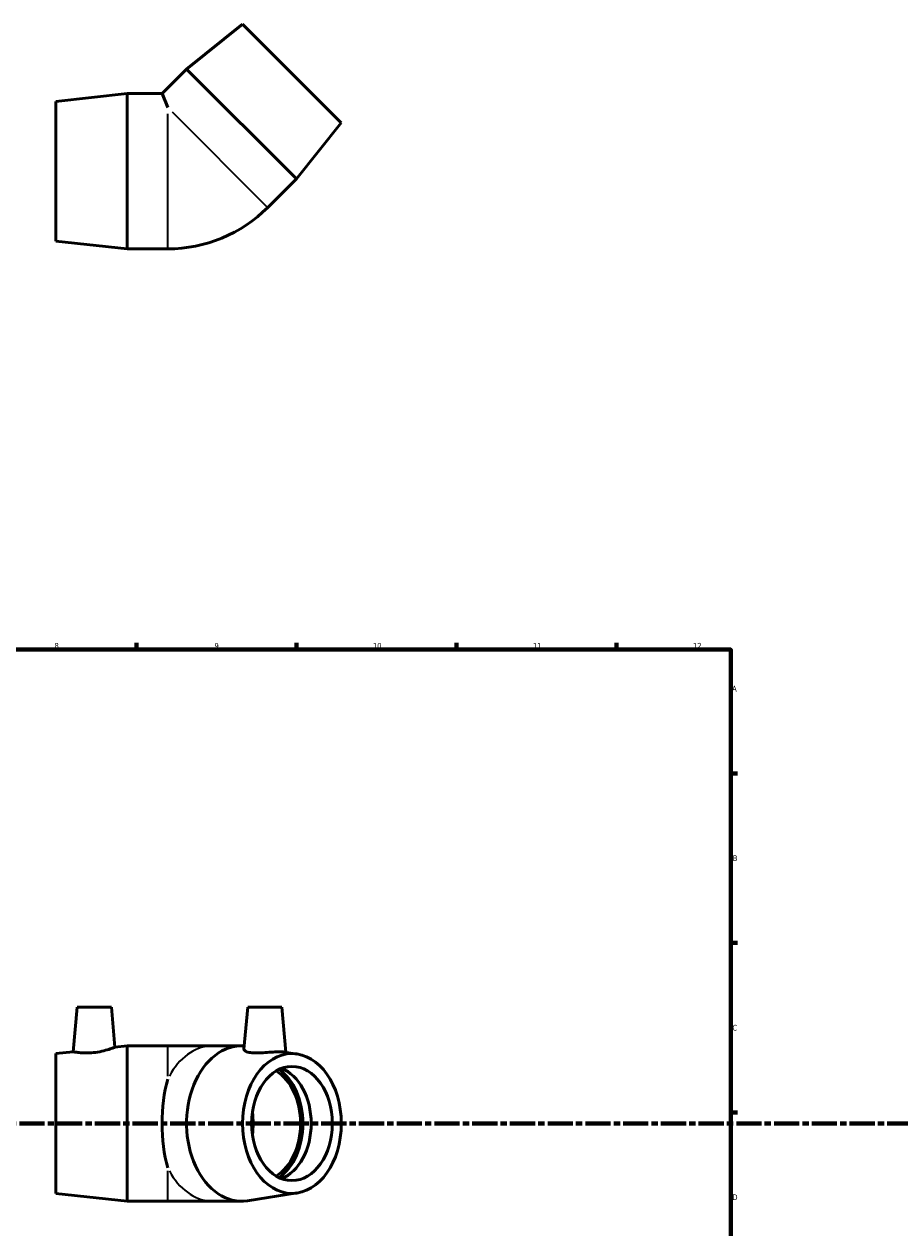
# Model space of a CAD drawing. Header units: millimetres. Extents: x -117 to 1279, y -169 to 886.
# Tile 5 of 8: x 511 to 895, y 321 to 848. Entities that reach past the tile are written whole.
import ezdxf

# ---------------------------------------------------------------- set-up
doc = ezdxf.new("R2010")
doc.units = ezdxf.units.MM
doc.linetypes.add('CHAIN', pattern=[0.3543, 0.2362, -0.0295, 0.0591, -0.0295])
for name, color, linetype, lineweight in [('Border (ISO)', 7, 'Continuous', 70), ('Section Line (ISO)', 7, 'CHAIN', 70), ('Visible (ISO)', 7, 'Continuous', 50), ('Visible Narrow (ISO)', 7, 'Continuous', 35)]:
    doc.layers.add(name, color=color, linetype=linetype, lineweight=lineweight)
doc.styles.add('Label Text (ISO)', font='tahoma.ttf')
doc.styles.add('Note Text (ISO)', font='tahoma.ttf')

# ---------------------------------------------------------------- blocks, each defined once
blk = doc.blocks.new('Borders Default Border')
at = {"layer": 'Border (ISO)'}
for p, q in [((560.67, 574), (560.67, 576.9)), ((630.75, 574), (630.75, 576.9)), ((700.83, 574), (700.83, 576.9)), ((770.92, 574), (770.92, 576.9)), ((821, 519.75), (823.9, 519.75)), ((821, 445.5), (823.9, 445.5)), ((821, 371.25), (823.9, 371.25))]:
    blk.add_line(p, q, dxfattribs=at)
at = {"layer": 'Border (ISO)', "flags": 128}
blk.add_lwpolyline([(20, 20), (20, 574), (821, 574), (821, 20), (20, 20)], dxfattribs=at)
at = {"layer": 'Border (ISO)', "color": 232, "true_color": 0xca0064, "char_height": 2.5, "attachment_point": 7, "style": 'Note Text (ISO)'}
for s, insert in [('8', (524.81, 574.34)), ('9', (594.88, 574.35)), ('10', (664.29, 574.35)), ('11', (734.37, 574.4)), ('12', (804.46, 574.4)), ('A', (821.59, 555.62)), ('B', (821.89, 481.37)), ('C', (821.73, 407.08)), ('D', (821.73, 332.88))]:
    blk.add_mtext(s, dxfattribs=dict(at, insert=insert))
blk = doc.blocks.new('2dTransSection0')
at = {"layer": 'Section Line (ISO)', "linetype": 'CHAIN', "ltscale": 46.650017}
blk.add_line((228.45, 366.43), (966.61, 366.43), dxfattribs=at)
at = {"layer": 'Section Line (ISO)', "linetype": 'Continuous', "lineweight": 140}
for p, q in [((228.45, 366.43), (239.38, 366.43)), ((955.68, 366.43), (966.61, 366.43))]:
    blk.add_line(p, q, dxfattribs=at)
at = {"layer": 'Section Line (ISO)', "linetype": 'Continuous'}
for p, q in [((233.91, 366.43), (233.41, 363.93)), ((233.41, 363.93), (234.41, 363.93)), ((233.91, 363.93), (233.91, 366.43)), ((234.41, 363.93), (233.91, 366.43)), ((233.91, 359.02), (233.91, 363.93)), ((961.15, 366.43), (960.65, 363.93)), ((960.65, 363.93), (961.65, 363.93)), ((961.15, 363.93), (961.15, 366.43)), ((961.65, 363.93), (961.15, 366.43)), ((961.15, 359.02), (961.15, 363.93))]:
    blk.add_line(p, q, dxfattribs=at)
at = {"layer": 'Section Line (ISO)', "linetype": 'Continuous', "flags": 128}
for points in [[(234.41, 363.93), (233.91, 366.43), (233.41, 363.93), (234.41, 363.93)], [(961.65, 363.93), (961.15, 366.43), (960.65, 363.93), (961.65, 363.93)]]:
    blk.add_lwpolyline(points, dxfattribs=at)
at = {"layer": 'Section Line (ISO)'}
for points in [[(234.41, 363.93), (233.91, 366.43), (233.41, 363.93), (234.41, 363.93)], [(961.65, 363.93), (961.15, 366.43), (960.65, 363.93), (961.65, 363.93)]]:
    blk.add_solid(points, dxfattribs=at)
at = {"layer": 'Section Line (ISO)', "char_height": 3.5, "attachment_point": 7, "style": 'Label Text (ISO)'}
for insert in [(232.42, 354.43), (959.66, 354.43)]:
    blk.add_mtext('A', dxfattribs=dict(at, insert=insert))

msp = doc.modelspace()

# ---------------------------------------------------------------- linework, layer by layer
at = {"layer": 'Visible (ISO)'}
for p, q in [((607.166, 847.943), (582.664, 828.25)), ((607.166, 847.943), (650.441, 804.668)), ((582.664, 828.25), (571.906, 817.491)), ((582.664, 828.25), (630.748, 780.167)), ((525.441, 814.091), (556.691, 817.491)), ((556.691, 749.491), (556.691, 817.491)), ((556.691, 817.491), (571.906, 817.491)), ((571.906, 817.491), (574.441, 811.372)), ((525.441, 752.891), (525.441, 814.091)), ((650.441, 804.668), (630.748, 780.167)), ((630.748, 780.167), (618.197, 767.616)), ((525.441, 752.891), (556.691, 749.491)), ((556.691, 749.491), (574.441, 749.491)), ((534.739, 417.427), (533.026, 397.853)), ((534.739, 417.427), (549.739, 417.427)), ((549.739, 417.427), (551.278, 399.838)), ((609.425, 417.427), (607.806, 398.923)), ((609.425, 417.427), (624.425, 417.427)), ((624.425, 417.427), (626.158, 397.62)), ((525.441, 397.027), (533.026, 397.853)), ((525.441, 335.827), (525.441, 397.027)), ((551.278, 399.838), (556.691, 400.427)), ((556.691, 332.427), (556.691, 400.427)), ((556.691, 400.427), (574.441, 400.427)), ((594.155, 400.427), (574.441, 400.427)), ((606.706, 400.427), (594.155, 400.427)), ((631.157, 396.846), (625.403, 397.736)), ((525.441, 335.827), (556.691, 332.427)), ((556.691, 332.427), (574.441, 332.427)), ((574.441, 332.427), (594.155, 332.427)), ((606.706, 332.427), (594.155, 332.427)), ((631.157, 336.009), (609.322, 332.629))]:
    msp.add_line(p, q, dxfattribs=at)
msp.add_arc((574.441, 811.372), 61.88, 270, 315, dxfattribs=at)
for centre, major_axis, ratio, start_param, end_param in [((606.706, 366.427), (0, -34), 0.7071068, 3.0905066, 6.3922011), ((619.564, 366.427), (0, 25), 0.7071068, 3.4059959, 6.018782), ((585.989, 366.427), (0, -34), 0.4142136, 4.1030155, 5.3217624), ((614.944, 366.427), (0, -25), 0.7071068, 0.4028046, 2.7387881), ((614.944, 366.427), (0, -26.389), 0.7071068, 0.4559984, 2.6855942), ((594.155, 366.427), (0, -25), 0.7071068, 1.3704615, 1.7711312)]:
    msp.add_ellipse(centre, major_axis=major_axis, ratio=ratio, start_param=start_param, end_param=end_param, dxfattribs=at)
for major_axis in [(0, -30.6), (0, -25)]:
    msp.add_ellipse((628.803, 366.427), major_axis=major_axis, ratio=0.7071068, dxfattribs=at)
for points, knots in [([(541.868, 397.469), (540.747, 397.352), (539.553, 397.297), (537.369, 397.318), (536.378, 397.391), (534.817, 397.555), (534.141, 397.659), (533.246, 397.809), (533.026, 397.853), (533.026, 397.853)], [0, 0, 0, 0, 0.3384113, 0.3384113, 0.6768227, 0.6768227, 1.0177028, 1.0177028, 1.3585829, 1.3585829, 1.3585829, 1.3585829]), ([(551.278, 399.838), (551.278, 399.838), (551.04, 399.744), (550.088, 399.392), (549.375, 399.139), (547.724, 398.621), (546.667, 398.321), (544.34, 397.806), (543.069, 397.594), (541.868, 397.469)], [4.1514188, 4.1514188, 4.1514188, 4.1514188, 4.5060668, 4.5060668, 4.8607147, 4.8607147, 5.2231933, 5.2231933, 5.5856718, 5.5856718, 5.5856718, 5.5856718]), ([(625.403, 397.736), (624.928, 397.81), (624.233, 397.853), (622.636, 397.853), (621.623, 397.809), (619.406, 397.659), (618.202, 397.555), (615.944, 397.391), (614.736, 397.318), (612.5, 397.297), (611.472, 397.352), (609.779, 397.594), (609.032, 397.806), (608.046, 398.321), (607.805, 398.621), (607.804, 398.896), (607.805, 398.91), (607.806, 398.923)], [1.0220132, 1.0220132, 1.0220132, 1.0220132, 1.3585829, 1.3585829, 1.699463, 1.699463, 2.0403432, 2.0403432, 2.3787545, 2.3787545, 2.7171658, 2.7171658, 3.0796444, 3.0796444, 3.4421229, 3.4421229, 3.4608089, 3.4608089, 3.4608089, 3.4608089])]:
    msp.add_open_spline(points, degree=3, knots=knots, dxfattribs=at)
at = {"layer": 'Visible Narrow (ISO)'}
for p, q in [((574.441, 749.764), (574.441, 808.691)), ((576.336, 809.476), (618.004, 767.808)), ((574.441, 387.205), (574.441, 400.388)), ((574.441, 332.467), (574.441, 345.65))]:
    msp.add_line(p, q, dxfattribs=at)
for major_axis, start_param, end_param in [((0, 34), 0.0480711, 0.9133517), ((0, -34), 5.3698336, 6.2351142)]:
    msp.add_ellipse((594.155, 366.427), major_axis=major_axis, ratio=0.7071068, start_param=start_param, end_param=end_param, dxfattribs=at)

# ---------------------------------------------------------------- block references
msp.add_blockref('Borders Default Border', (0, 0))
at = {"layer": 'Section Line (ISO)'}
msp.add_blockref('2dTransSection0', (0, 0), dxfattribs=at)

doc.saveas('drawing.dxf')
